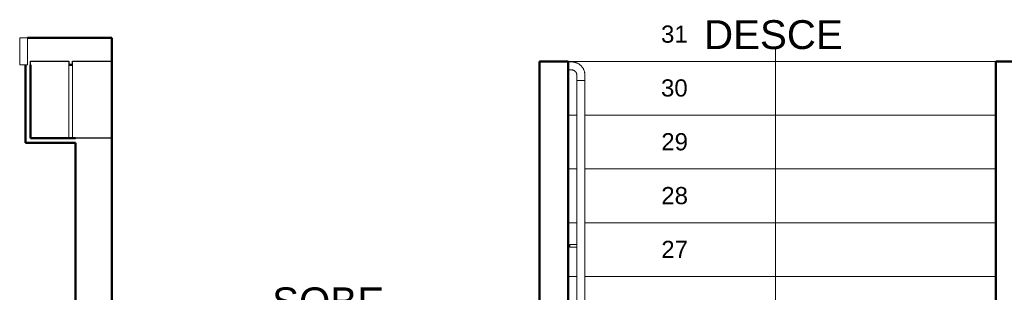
# Model space of a CAD drawing. Header units: millimetres. Extents: x 567 to 934, y -1 to 364.
# Tile 159 of 256: x 629.13 to 639.38, y 95.97 to 98.8. Entities that reach past the tile are written whole.
import ezdxf

# ---------------------------------------------------------------- set-up
doc = ezdxf.new("R2010")
doc.units = ezdxf.units.MM
doc.header["$MEASUREMENT"] = 0
doc.linetypes.add('Tracejado 2_5m', pattern=[0.004, 0.0025, -0.0015])
doc.layers.get('0').update_dxf_attribs({"lineweight": 18})
for name, color, linetype, lineweight in [('A-WALL', 7, 'Continuous', 25), ('ARQ-ALV-REB', 7, 'Continuous', 18), ('ARQ-ESQUAD', 7, 'Continuous', 25), ('Balaústres', 250, 'Continuous', 13), ('Corrimão', 7, 'Continuous', 13), ('S-COLS', 7, 'Continuous', 13), ('S-STRS', 7, 'Continuous', 13), ('S-STRS-ANNO', 7, 'Continuous', 13), ('S-STRS-IDEN', 7, 'Continuous', 13)]:
    doc.layers.add(name, color=color, linetype=linetype, lineweight=lineweight)
doc.styles.add('Arial_1', font='arial.ttf', dxfattribs={"height": 200})
doc.styles.add('Arial_2', font='arial.ttf', dxfattribs={"width": 0.78, "height": 0.2})

# ---------------------------------------------------------------- blocks, each defined once
blk = doc.blocks.new('Guarda-corpo - Apoio com Canopla 2-3618813-01 - TÉRREO - TÉCNICA')
at = {"layer": 'Balaústres'}
for p, q in [((-0.0112, 0.00635), (-0.047625, 0.00635)), ((-0.047625, 0.00635), (-0.047625, -0.00635)), ((-0.047625, -0.00635), (-0.0112, -0.00635))]:
    blk.add_line(p, q, dxfattribs=at)

msp = doc.modelspace()

# ---------------------------------------------------------------- linework, layer by layer
at = {"layer": 'A-WALL', "color": 8, "lineweight": 50}
for p, q in [((630.091, 98.614), (629.211, 98.614)), ((630.091, 91.09), (630.091, 98.614)), ((629.192, 98.334), (629.192, 97.521)), ((629.242, 97.571), (629.242, 98.334)), ((629.642, 98.334), (629.682, 98.334)), ((634.541, 98.37), (634.541, 90.53)), ((634.841, 98.37), (634.541, 98.37)), ((634.841, 90.53), (634.841, 98.37)), ((639.291, 98.37), (639.291, 86.291)), ((639.571, 98.37), (639.291, 98.37)), ((629.711, 97.571), (629.242, 97.571)), ((629.192, 97.521), (629.711, 97.521)), ((629.711, 97.521), (629.711, 86.341))]:
    msp.add_line(p, q, dxfattribs=at)
at = {"layer": 'A-WALL', "color": 8}
for p, q in [((629.242, 98.334), (629.242, 98.371)), ((629.242, 98.371), (629.642, 98.371)), ((629.642, 98.371), (629.642, 98.334)), ((629.682, 98.334), (629.682, 98.371)), ((629.682, 98.371), (630.082, 98.371)), ((630.082, 98.371), (630.082, 97.571)), ((630.082, 97.571), (629.711, 97.571))]:
    msp.add_line(p, q, dxfattribs=at)
at = {"layer": 'ARQ-ALV-REB', "color": 8}
msp.add_line((634.841, 98.37), (639.291, 98.37), dxfattribs=at)
at = {"layer": 'ARQ-ESQUAD', "color": 8, "lineweight": 13}
for p, q in [((629.131, 98.614), (629.211, 98.614)), ((629.131, 98.334), (629.131, 98.614)), ((629.131, 98.614), (629.211, 98.614)), ((629.131, 98.334), (629.131, 98.614)), ((629.211, 98.614), (629.211, 98.334)), ((629.211, 98.614), (629.211, 98.334)), ((629.211, 98.334), (629.131, 98.334)), ((629.211, 98.334), (629.131, 98.334))]:
    msp.add_line(p, q, dxfattribs=at)
at = {"layer": 'Balaústres', "color": 8}
for p, q in [((634.841, 98.364), (634.875, 98.364)), ((634.875, 98.28), (634.841, 98.28)), ((634.93, 98.17), (634.93, 98.225)), ((635.014, 98.225), (635.014, 98.17)), ((634.978, 98.17), (634.966, 98.17))]:
    msp.add_line(p, q, dxfattribs=at)
at = {"layer": 'Balaústres', "color": 8, "flags": 128}
for points in [[(634.875, 98.364), (634.881, 98.364), (634.886, 98.364), (634.892, 98.363), (634.897, 98.363), (634.903, 98.362), (634.908, 98.36), (634.913, 98.359), (634.919, 98.357), (634.924, 98.356), (634.929, 98.353), (634.934, 98.351), (634.939, 98.349), (634.944, 98.346), (634.949, 98.343), (634.953, 98.34), (634.958, 98.337), (634.962, 98.334), (634.967, 98.33), (634.971, 98.326), (634.975, 98.322), (634.979, 98.318), (634.982, 98.314), (634.986, 98.31), (634.989, 98.305), (634.992, 98.301), (634.995, 98.296), (634.998, 98.291), (635, 98.286), (635.002, 98.281), (635.005, 98.276), (635.006, 98.271), (635.008, 98.265), (635.01, 98.26), (635.011, 98.255), (635.012, 98.249), (635.013, 98.244), (635.013, 98.238), (635.014, 98.233), (635.014, 98.227), (635.014, 98.225)], [(634.875, 98.364), (634.881, 98.364), (634.886, 98.364), (634.892, 98.363), (634.897, 98.363), (634.903, 98.362), (634.908, 98.36), (634.913, 98.359), (634.919, 98.357), (634.924, 98.356), (634.929, 98.353), (634.934, 98.351), (634.939, 98.349), (634.944, 98.346), (634.949, 98.343), (634.953, 98.34), (634.958, 98.337), (634.962, 98.334), (634.967, 98.33), (634.971, 98.326), (634.975, 98.322), (634.979, 98.318), (634.982, 98.314), (634.986, 98.31), (634.989, 98.305), (634.992, 98.301), (634.995, 98.296), (634.998, 98.291), (635, 98.286), (635.002, 98.281), (635.005, 98.276), (635.006, 98.271), (635.008, 98.265), (635.01, 98.26), (635.011, 98.255), (635.012, 98.249), (635.013, 98.244), (635.013, 98.238), (635.014, 98.233), (635.014, 98.227), (635.014, 98.225)], [(634.93, 98.225), (634.93, 98.228), (634.93, 98.23), (634.93, 98.232), (634.929, 98.234), (634.929, 98.236), (634.928, 98.239), (634.928, 98.241), (634.927, 98.243), (634.926, 98.245), (634.926, 98.247), (634.925, 98.249), (634.924, 98.251), (634.923, 98.253), (634.922, 98.255), (634.92, 98.257), (634.919, 98.258), (634.918, 98.26), (634.916, 98.262), (634.915, 98.263), (634.913, 98.265), (634.912, 98.266), (634.91, 98.268), (634.908, 98.269), (634.907, 98.271), (634.905, 98.272), (634.903, 98.273), (634.901, 98.274), (634.899, 98.275), (634.897, 98.276), (634.895, 98.277), (634.893, 98.277), (634.891, 98.278), (634.889, 98.279), (634.887, 98.279), (634.884, 98.28), (634.882, 98.28), (634.88, 98.28), (634.878, 98.28), (634.876, 98.28), (634.875, 98.28)], [(634.907, 98.271), (634.905, 98.272), (634.903, 98.273)]]:
    msp.add_lwpolyline(points, dxfattribs=at)
at = {"layer": 'Corrimão', "color": 8}
for p, q in [((634.93, 98.17), (634.972, 98.17)), ((634.93, 90.442), (634.93, 98.17)), ((634.974, 98.17), (635.014, 98.17)), ((635.014, 90.358), (635.014, 98.17))]:
    msp.add_line(p, q, dxfattribs=at)
at = {"layer": 'S-COLS', "color": 8}
for p, q in [((629.242, 98.371), (629.242, 98.334)), ((629.642, 98.371), (629.242, 98.371)), ((629.242, 98.334), (629.242, 97.571)), ((629.642, 98.334), (629.642, 98.371)), ((629.642, 97.571), (629.642, 98.334)), ((629.682, 98.371), (629.682, 98.334)), ((630.082, 98.371), (629.682, 98.371)), ((629.682, 98.334), (629.682, 97.571)), ((630.082, 98.334), (630.082, 98.371)), ((630.082, 97.571), (630.082, 98.334)), ((629.242, 97.571), (629.642, 97.571)), ((629.682, 97.571), (629.711, 97.571)), ((629.711, 97.571), (630.082, 97.571))]:
    msp.add_line(p, q, dxfattribs=at)
at = {"layer": 'S-STRS', "color": 8}
for p, q in [((634.841, 98.37), (639.291, 98.37)), ((634.841, 97.81), (634.93, 97.81)), ((635.014, 97.81), (639.291, 97.81)), ((634.841, 97.25), (634.93, 97.25)), ((635.014, 97.25), (639.291, 97.25)), ((634.841, 96.69), (634.93, 96.69)), ((635.014, 96.69), (639.291, 96.69)), ((634.841, 96.13), (634.93, 96.13)), ((635.014, 96.13), (639.291, 96.13))]:
    msp.add_line(p, q, dxfattribs=at)
at = {"layer": 'S-STRS', "color": 8, "linetype": 'Tracejado 2_5m'}
for p, q in [((634.841, 97.81), (634.93, 97.81)), ((635.014, 97.81), (639.291, 97.81)), ((634.841, 97.25), (634.93, 97.25)), ((635.014, 97.25), (639.291, 97.25)), ((634.841, 96.69), (634.93, 96.69)), ((635.014, 96.69), (639.291, 96.69)), ((634.841, 96.13), (634.93, 96.13)), ((635.014, 96.13), (639.291, 96.13))]:
    msp.add_line(p, q, dxfattribs=at)
at = {"layer": 'S-STRS-ANNO', "color": 8}
for p, q in [((636.996, 98.37), (636.996, 98.52)), ((636.996, 97.81), (636.996, 98.37)), ((636.996, 97.25), (636.996, 97.81)), ((636.996, 96.69), (636.996, 97.25)), ((636.996, 96.13), (636.996, 96.69)), ((636.996, 95.57), (636.996, 96.13))]:
    msp.add_line(p, q, dxfattribs=at)

# ---------------------------------------------------------------- block references
at = {"color": 8, "extrusion": (0, 0, -1), "xscale": 2, "yscale": 2, "zscale": -2, "rotation": 180}
msp.add_blockref('Guarda-corpo - Apoio com Canopla 2-3618813-01 - TÉRREO - TÉCNICA', (-634.952, 96.45), dxfattribs=at)

# ---------------------------------------------------------------- texts
at = {"layer": 'S-STRS-ANNO', "color": 8, "style": 'Arial_2'}
for s, p in [('31', (635.806, 98.564)), ('30', (635.806, 98.004)), ('29', (635.809, 97.444)), ('28', (635.809, 96.884)), ('27', (635.809, 96.324))]:
    msp.add_text(s, height=0.1786, dxfattribs=at).set_placement(p)
at = {"layer": 'S-STRS-IDEN', "color": 8, "style": 'Arial_1'}
for s, p in [('DESCE', (636.254, 98.498)), ('SOBE', (631.759, 95.718))]:
    msp.add_text(s, height=0.3, dxfattribs=at).set_placement(p)

doc.saveas('drawing.dxf')
